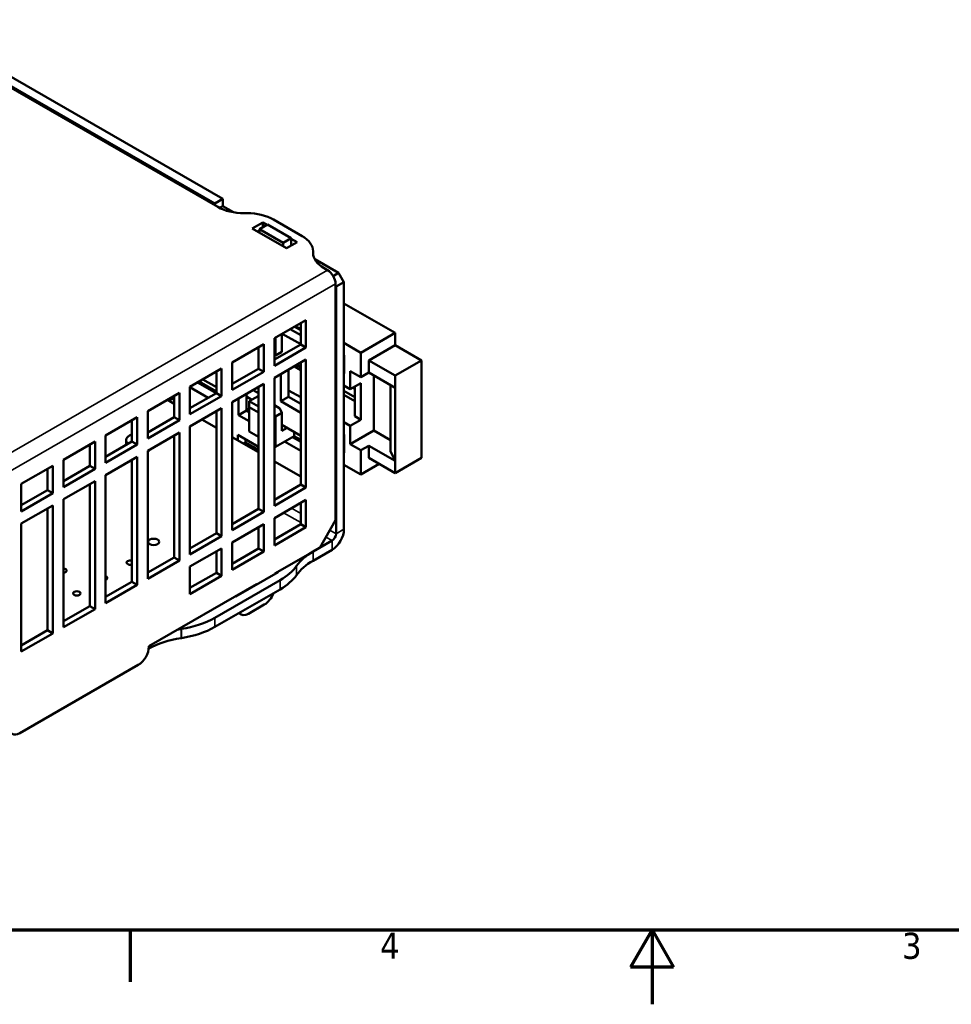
# Model space of a CAD drawing. Header units: millimetres. Extents: x -8 to 1688, y -8 to 1196.
# Tile 4 of 12: x 501 to 1001, y -8 to 520. Entities that reach past the tile are written whole.
import ezdxf

# ---------------------------------------------------------------- set-up
doc = ezdxf.new("R2010")
doc.units = ezdxf.units.MM
doc.header["$LTSCALE"] = 4
for name, color, linetype, lineweight in [('Bordo (ISO)', 7, 'Continuous', 70), ('Simbolo (ISO)', 7, 'Continuous', 25), ('Visibile (ISO)', 7, 'Continuous', 50), ('Visibile sottile (ISO)', 7, 'Continuous', 35)]:
    doc.layers.add(name, color=color, linetype=linetype, lineweight=lineweight)
doc.styles.add('Testo nota (ISO)', font='tahoma.ttf')

# ---------------------------------------------------------------- blocks, each defined once
blk = doc.blocks.new('Bordi adel')
at = {"layer": 'Bordo (ISO)'}
for p, q in [((8, 8), (412, 8)), ((140, 8), (140, 1)), ((210, 8), (207.11, 3)), ((210, 8), (210, -2)), ((210, 8), (212.89, 3)), ((212.89, 3), (207.11, 3))]:
    blk.add_line(p, q, dxfattribs=at)
at = {"layer": 'Simbolo (ISO)', "char_height": 3.5, "attachment_point": 2, "style": 'Testo nota (ISO)'}
for s, insert in [('4', (174.83, 7.6)), ('3', (244.83, 7.6))]:
    blk.add_mtext(s, dxfattribs=dict(at, insert=insert))

msp = doc.modelspace()

# ---------------------------------------------------------------- linework, layer by layer
at = {"layer": 'Visibile (ISO)'}
for p, q in [((436.31, 518.128), (607.028, 419.819)), ((605.391, 421.741), (438.513, 517.84)), ((609.633, 424.185), (442.756, 520.283)), ((605.391, 421.741), (609.633, 424.185)), ((609.633, 424.185), (609.633, 420.26)), ((605.391, 420.762), (605.391, 421.741)), ((609.633, 420.26), (607.977, 419.307)), ((609.633, 420.26), (615.411, 416.933)), ((622.704, 416.445), (621.17, 416.445)), ((652.283, 404.182), (636.846, 413.072)), ((625.472, 408.22), (631.129, 411.478)), ((643.857, 397.633), (625.472, 408.22)), ((629.432, 407.23), (628.312, 406.585)), ((633.675, 410.34), (629.432, 407.897)), ((642.16, 400.567), (629.432, 407.897)), ((629.432, 407.897), (629.432, 405.94)), ((631.129, 411.478), (633.39, 410.176)), ((631.129, 411.478), (631.129, 408.874)), ((646.403, 403.01), (633.675, 410.34)), ((642.16, 400.567), (646.403, 403.01)), ((646.403, 403.01), (646.403, 399.099)), ((646.403, 402.682), (649.514, 400.89)), ((642.16, 398.61), (642.16, 400.567)), ((649.514, 400.89), (643.857, 397.633)), ((646.675, 399.255), (646.403, 399.412)), ((658.141, 395.155), (658.141, 396.038)), ((658.988, 391.839), (671.859, 384.427)), ((663.999, 387.011), (665.919, 385.906)), ((671.859, 384.427), (668.922, 382.736)), ((674.687, 379.528), (671.859, 384.427)), ((670.162, 251.674), (670.162, 378.557)), ((670.162, 377.575), (670.444, 377.085)), ((670.444, 377.085), (674.687, 379.528)), ((670.444, 377.085), (670.444, 244.479)), ((674.687, 246.922), (674.687, 379.528)), ((702.123, 352.197), (674.687, 367.997)), ((637.352, 349.362), (654.322, 359.135)), ((645.867, 354.266), (651.494, 351.026)), ((648.136, 355.572), (651.494, 353.638)), ((648.723, 355.91), (651.494, 354.315)), ((651.494, 346.048), (651.494, 357.506)), ((654.322, 359.135), (654.322, 344.419)), ((637.352, 334.646), (637.352, 349.362)), ((638.059, 340.163), (638.059, 349.769)), ((641.453, 351.724), (641.453, 342.117)), ((651.494, 346.139), (641.625, 351.823)), ((683.738, 341.61), (702.123, 352.197)), ((702.123, 352.197), (702.123, 345.657)), ((614.724, 336.332), (631.695, 346.105)), ((628.867, 333.018), (628.867, 344.476)), ((631.695, 346.105), (631.695, 331.389)), ((637.352, 337.904), (651.494, 346.048)), ((654.322, 344.419), (637.352, 334.646)), ((654.322, 344.419), (651.494, 346.048)), ((674.687, 346.822), (683.738, 341.61)), ((687.981, 337.513), (702.123, 345.657)), ((702.123, 345.657), (716.265, 337.513)), ((637.352, 340.572), (638.059, 340.163)), ((637.352, 340.57), (638.059, 340.163)), ((641.453, 342.117), (638.059, 340.163)), ((640.746, 339.858), (640.746, 340.066)), ((640.746, 340.066), (640.926, 339.962)), ((674.687, 340.282), (674.829, 340.201)), ((674.829, 340.201), (674.829, 330.39)), ((683.738, 328.53), (683.738, 341.61)), ((592.097, 323.302), (609.068, 333.074)), ((609.068, 333.074), (609.068, 318.359)), ((614.724, 321.616), (614.724, 336.332)), ((614.724, 324.874), (628.867, 333.018)), ((631.695, 331.389), (628.867, 333.018)), ((637.352, 328.106), (654.322, 337.879)), ((648.086, 334.287), (651.494, 332.325)), ((649.433, 335.063), (651.494, 333.876)), ((651.494, 270.833), (651.494, 336.25)), ((654.322, 337.879), (654.322, 269.205)), ((687.981, 337.513), (702.123, 329.369)), ((687.981, 337.513), (687.981, 330.973)), ((716.265, 337.513), (702.123, 329.369)), ((716.265, 285.19), (716.265, 337.513)), ((606.239, 319.987), (606.239, 331.446)), ((631.695, 331.389), (614.724, 321.616)), ((637.352, 259.432), (637.352, 328.106)), ((640.746, 315.539), (640.746, 330.061)), ((644.989, 332.504), (644.989, 317.982)), ((674.829, 330.39), (674.687, 330.472)), ((678.081, 321.977), (678.081, 331.787)), ((678.081, 331.787), (683.738, 328.53)), ((687.981, 330.973), (683.738, 328.53)), ((702.123, 322.829), (687.981, 330.973)), ((690.809, 329.344), (690.809, 299.874)), ((702.123, 329.369), (702.123, 322.829)), ((592.097, 308.586), (592.097, 323.302)), ((601.884, 317.479), (592.097, 323.116)), ((596.178, 325.652), (606.127, 319.923)), ((606.239, 320.835), (597.027, 326.14)), ((599.034, 327.296), (606.239, 323.147)), ((614.724, 315.076), (631.695, 324.848)), ((628.867, 257.803), (628.867, 323.22)), ((631.695, 324.848), (631.695, 256.174)), ((674.687, 323.931), (678.081, 321.977)), ((678.081, 321.977), (683.738, 325.234)), ((680.485, 322.164), (679.446, 322.763)), ((680.485, 307.486), (680.485, 323.361)), ((683.738, 325.234), (683.738, 305.613)), ((699.732, 324.206), (699.732, 288.725)), ((702.123, 322.829), (702.123, 283.587)), ((569.47, 310.271), (586.44, 320.044)), ((582.763, 317.007), (582.763, 317.927)), ((582.763, 317.007), (583.612, 316.518)), ((583.612, 306.957), (583.612, 318.415)), ((586.44, 320.044), (586.44, 305.328)), ((592.097, 311.843), (606.239, 319.987)), ((609.068, 318.359), (592.097, 308.586)), ((609.068, 318.359), (606.239, 319.987)), ((618.119, 308.131), (618.119, 317.03)), ((622.361, 319.473), (622.361, 310.574)), ((625.298, 316.4), (622.361, 318.092)), ((628.725, 318.374), (623.917, 315.605)), ((626.008, 321.574), (628.867, 319.927)), ((628.867, 318.292), (628.725, 318.374)), ((644.989, 317.982), (640.746, 315.539)), ((651.494, 317.666), (644.989, 321.412)), ((644.989, 317.982), (651.494, 314.236)), ((674.687, 321.095), (680.485, 317.756)), ((674.687, 318.969), (680.485, 315.63)), ((580.007, 316.339), (583.612, 314.263)), ((592.097, 302.045), (609.068, 311.818)), ((609.068, 311.818), (609.068, 243.144)), ((614.724, 246.402), (614.724, 315.076)), ((628.867, 312.754), (623.917, 315.605)), ((623.917, 315.605), (623.917, 312.341)), ((623.917, 312.341), (628.867, 309.491)), ((623.917, 299.26), (623.917, 312.341)), ((640.322, 311.696), (637.352, 313.406)), ((640.322, 311.696), (641.453, 309.415)), ((651.494, 309.35), (640.746, 315.539)), ((546.842, 297.241), (563.813, 307.014)), ((563.813, 307.014), (563.813, 292.298)), ((569.47, 295.556), (569.47, 310.271)), ((569.47, 298.813), (583.612, 306.957)), ((586.44, 305.328), (583.612, 306.957)), ((606.239, 244.773), (606.239, 310.189)), ((622.361, 310.574), (618.119, 308.131)), ((623.917, 304.792), (618.119, 308.131)), ((623.917, 310.655), (622.361, 311.551)), ((622.361, 310.574), (623.917, 309.678)), ((638.059, 307.461), (637.352, 307.868)), ((637.352, 307.052), (638.059, 307.461)), ((641.453, 309.415), (638.059, 307.461)), ((638.059, 291.11), (638.059, 307.461)), ((641.453, 309.415), (641.453, 299.605)), ((680.485, 307.486), (683.738, 305.613)), ((560.984, 293.927), (560.984, 305.385)), ((586.44, 305.328), (569.47, 295.556)), ((592.097, 233.371), (592.097, 302.045)), ((598.463, 305.711), (606.239, 301.233)), ((641.453, 302.869), (651.494, 297.087)), ((641.453, 299.605), (644.287, 301.237)), ((678.081, 302.355), (674.687, 304.31)), ((683.738, 305.613), (678.081, 302.355)), ((678.081, 292.545), (678.081, 302.355)), ((546.842, 282.525), (546.842, 297.241)), ((560.984, 297.892), (559.639, 297.112)), ((569.47, 289.015), (586.44, 298.788)), ((583.612, 231.743), (583.612, 297.159)), ((586.44, 298.788), (586.44, 230.114)), ((614.724, 296.347), (628.867, 288.203)), ((617.694, 294.636), (617.694, 297.583)), ((617.694, 297.583), (628.867, 291.15)), ((628.867, 296.41), (623.917, 299.26)), ((623.917, 299.26), (623.917, 299.254)), ((623.917, 299.254), (628.867, 296.403)), ((647.958, 296.811), (638.059, 291.11)), ((647.11, 296.322), (651.494, 293.797)), ((647.958, 299.123), (647.958, 296.811)), ((651.494, 294.775), (647.958, 296.811)), ((674.687, 297.77), (674.829, 297.688)), ((674.829, 297.688), (674.829, 287.878)), ((678.081, 292.545), (690.809, 299.874)), ((690.809, 299.874), (699.732, 294.736)), ((524.215, 284.211), (541.185, 293.984)), ((538.357, 280.897), (538.357, 292.355)), ((541.185, 293.984), (541.185, 279.268)), ((546.842, 285.783), (560.984, 293.927)), ((563.813, 292.298), (546.842, 282.525)), ((557.898, 292.149), (557.898, 294.678)), ((563.813, 292.298), (560.984, 293.927)), ((621.937, 293.486), (620.814, 292.84)), ((621.937, 295.14), (621.937, 293.486)), ((621.937, 293.486), (628.867, 289.496)), ((637.352, 291.519), (638.059, 291.11)), ((637.352, 291.517), (638.059, 291.11)), ((651.494, 288.911), (642.867, 293.879)), ((683.738, 289.287), (678.081, 292.545)), ((683.738, 289.287), (687.981, 291.731)), ((687.981, 291.731), (702.123, 283.587)), ((687.981, 291.731), (687.981, 285.19)), ((546.842, 275.985), (563.813, 285.758)), ((563.813, 285.758), (563.813, 217.084)), ((569.47, 220.341), (569.47, 289.015)), ((569.898, 288.464), (569.898, 289.262)), ((674.829, 287.878), (674.687, 287.959)), ((683.738, 276.207), (683.738, 289.287)), ((699.732, 288.725), (702.123, 283.587)), ((501.587, 271.181), (518.558, 280.953)), ((518.558, 280.953), (518.558, 266.237)), ((524.215, 269.495), (524.215, 284.211)), ((524.215, 272.753), (538.357, 280.897)), ((541.185, 279.268), (538.357, 280.897)), ((560.984, 218.712), (560.984, 284.129)), ((637.352, 283.316), (651.494, 275.173)), ((683.738, 276.207), (674.687, 281.419)), ((693.659, 281.92), (683.738, 276.207)), ((702.123, 277.046), (687.981, 285.19)), ((702.123, 277.046), (716.265, 285.19)), ((702.123, 283.587), (702.123, 277.046)), ((515.729, 267.866), (515.729, 279.325)), ((541.185, 279.268), (524.215, 269.495)), ((546.842, 207.311), (546.842, 275.985)), ((501.587, 256.465), (501.587, 271.181)), ((524.215, 262.955), (541.185, 272.727)), ((538.357, 205.682), (538.357, 271.099)), ((541.185, 272.727), (541.185, 204.053)), ((637.352, 262.69), (651.494, 270.833)), ((654.322, 269.205), (651.494, 270.833)), ((501.587, 259.722), (515.729, 267.866)), ((518.558, 266.237), (501.587, 256.465)), ((518.558, 266.237), (515.729, 267.866)), ((654.322, 269.205), (637.352, 259.432)), ((501.587, 249.924), (518.558, 259.697)), ((518.558, 259.697), (518.558, 191.023)), ((524.215, 194.281), (524.215, 262.955)), ((637.352, 252.892), (654.322, 262.664)), ((651.494, 249.577), (651.494, 261.036)), ((654.322, 262.664), (654.322, 247.948)), ((515.729, 192.652), (515.729, 258.068)), ((614.724, 249.659), (628.867, 257.803)), ((631.695, 256.174), (614.724, 246.402)), ((631.695, 256.174), (628.867, 257.803)), ((501.587, 181.25), (501.587, 249.924)), ((614.724, 239.861), (631.695, 249.634)), ((631.695, 249.634), (631.695, 234.918)), ((637.352, 238.176), (637.352, 252.892)), ((637.352, 241.433), (651.494, 249.577)), ((654.322, 247.948), (651.494, 249.577)), ((670.162, 251.674), (661.676, 236.977)), ((592.097, 236.629), (606.239, 244.773)), ((609.068, 243.144), (592.097, 233.371)), ((609.068, 243.144), (606.239, 244.773)), ((628.867, 236.547), (628.867, 248.005)), ((654.322, 247.948), (637.352, 238.176)), ((614.724, 225.146), (614.724, 239.861)), ((668.323, 240.805), (658.106, 234.921)), ((592.097, 226.831), (609.068, 236.604)), ((606.239, 223.517), (606.239, 234.975)), ((609.068, 236.604), (609.068, 221.888)), ((614.724, 228.403), (628.867, 236.547)), ((631.695, 234.918), (614.724, 225.146)), ((631.695, 234.918), (628.867, 236.547)), ((637.635, 223.132), (661.676, 236.977)), ((668.323, 235.899), (658.106, 230.015)), ((569.47, 223.599), (583.612, 231.743)), ((586.44, 230.114), (569.47, 220.341)), ((586.44, 230.114), (583.612, 231.743)), ((592.097, 212.115), (592.097, 226.831)), ((592.097, 215.373), (606.239, 223.517)), ((609.068, 221.888), (592.097, 212.115)), ((609.068, 221.888), (606.239, 223.517)), ((639.332, 223.784), (616.704, 210.754)), ((637.635, 223.132), (637.635, 222.807)), ((639.049, 223.947), (639.332, 223.784)), ((546.842, 210.569), (560.984, 218.712)), ((563.813, 217.084), (546.842, 207.311)), ((563.813, 217.084), (560.984, 218.712)), ((570.035, 184.204), (627.735, 217.432)), ((640.461, 219.548), (605.408, 199.362)), ((627.735, 217.432), (627.735, 217.106)), ((640.461, 214.642), (605.408, 194.457)), ((624.907, 215.477), (624.907, 215.803)), ((616.704, 210.754), (616.421, 210.916)), ((631.978, 206.467), (623.493, 201.581)), ((524.215, 197.538), (538.357, 205.682)), ((541.185, 204.053), (524.215, 194.281)), ((541.185, 204.053), (538.357, 205.682)), ((619.5, 201.188), (618.299, 201.88)), ((501.587, 184.508), (515.729, 192.652)), ((518.558, 191.023), (501.587, 181.25)), ((518.558, 191.023), (515.729, 192.652)), ((587.476, 193.4), (587.318, 193.376)), ((587.318, 188.47), (587.476, 188.495)), ((570.035, 183.877), (570.035, 184.204)), ((500.739, 137.432), (564.378, 174.079))]:
    msp.add_line(p, q, dxfattribs=at)
for centre, major_axis, ratio, start_param, end_param in [((621.17, 427.963), (20, 0), 0.5758617, 3.9269908, 4.712389), ((622.704, 404.928), (20, 0), 0.5758617, 0.7853982, 1.5707963), ((638.141, 396.038), (20, 0), 0.5758617, 0, 0.7853982), ((678.141, 395.155), (-20, 0), 0.5758617, 0, 0.7853982), ((665.919, 381), (-2.994, 5.2), 0.5780931, 3.9289245, 5.4997209), ((582.763, 307.196), (5.988, 10.399), 0.5780931, 0.7834645, 0.9936632), ((563.898, 294.678), (-6, 0), 0.5758617, 5.5016397, 6.8777614), ((668.323, 243.257), (4.491, 7.799), 0.5780931, 3.9250571, 5.4958534), ((668.323, 243.257), (-1.497, -2.6), 0.5780931, 0.7834645, 2.3542608), ((567.576, 240.093), (2, 0), 0.5758617, 5.9551419, 6.6112287), ((686.39, 218.633), (-40, 0), 0.5758617, 5.4977871, 5.900503), ((560.105, 229.006), (-2, 0), 0.5758617, 4.2569903, 8.3093803), ((612.177, 235.836), (40, 0), 0.5758617, 5.4977871, 5.900503), ((686.39, 213.728), (-40, 0), 0.5758617, 5.4977871, 5.900503), ((523.896, 224.703), (2, 0), 0.5758617, 4.8723102, 7.6940604), ((612.177, 230.93), (40, 0), 0.5758617, 5.4977871, 5.900503), ((545.736, 220.732), (2, 0), 0.5758617, 5.2982986, 7.268072), ((631.978, 213.007), (-3.992, -6.933), 0.5780931, 0.7834645, 1.834224), ((623.493, 208.121), (-3.992, -6.933), 0.5780931, 6.0158902, 7.0666498), ((577.123, 215.65), (-40, 0), 0.5758617, 1.8325957, 2.3561945), ((597.67, 171.126), (-40, 0), 0.5758617, 4.9741884, 5.024336), ((577.123, 210.744), (40, 0), 0.5758617, 4.9741884, 5.4977871), ((597.67, 166.221), (40, 0), 0.5758617, 1.8325957, 2.3358113), ((564.378, 180.62), (-3.992, -6.933), 0.5780931, 0.7834645, 2.3542608), ((500.739, 143.972), (-3.992, -6.933), 0.5780931, 5.4958534, 7.0666498)]:
    msp.add_ellipse(centre, major_axis=major_axis, ratio=ratio, start_param=start_param, end_param=end_param, dxfattribs=at)
for centre, major_axis in [((572.605, 240.093), (3, 0)), ((531.368, 212.458), (2, 0))]:
    msp.add_ellipse(centre, major_axis=major_axis, ratio=0.5758617, dxfattribs=at)
at = {"layer": 'Visibile sottile (ISO)'}
for p, q in [((390.998, 227.589), (665.919, 385.906)), ((394.956, 220.077), (670.162, 378.557)), ((651.494, 250.496), (642.343, 255.766)), ((646.594, 258.214), (651.494, 255.392)), ((667.115, 246.396), (670.444, 244.479)), ((670.444, 244.479), (674.687, 246.922)), ((668.323, 240.805), (664.993, 242.722)), ((668.323, 235.899), (668.323, 240.805)), ((658.106, 230.015), (658.106, 234.921)), ((649.283, 227.234), (649.283, 222.329)), ((640.461, 219.548), (640.461, 214.642)), ((605.408, 194.457), (605.408, 199.362)), ((587.318, 188.47), (587.318, 193.376)), ((587.476, 193.4), (587.476, 188.495))]:
    msp.add_line(p, q, dxfattribs=at)

# ---------------------------------------------------------------- block references
at = {"xscale": 4, "yscale": 4, "zscale": 4}
msp.add_blockref('Bordi adel', (0, 0), dxfattribs=at)

doc.saveas('drawing.dxf')
